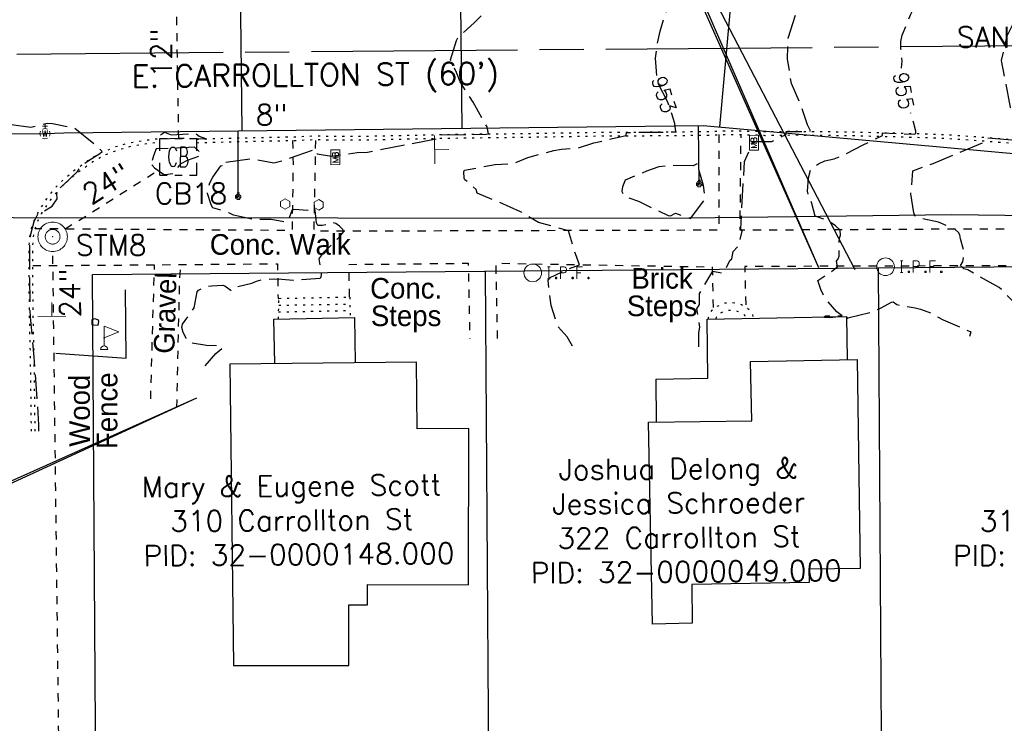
# Model space of a CAD drawing. Extents: x 2300122 to 2305194, y 360020 to 364238.
# Tile 28 of 93: x 2302630 to 2302764, y 360906 to 361001. Entities that reach past the tile are written whole.
import ezdxf
from ezdxf.enums import TextEntityAlignment as Align

# ---------------------------------------------------------------- set-up
doc = ezdxf.new("R2010")
doc.units = 0
doc.header["$LTSCALE"] = 20
doc.header["$MEASUREMENT"] = 0
doc.set_wipeout_variables(frame=1)
for name, pattern in [('CL', [2, 0.3, -0.15, 1.4, -0.15]), ('drainage01', [1.6, 0.85, -0.75]), ('fenceex', [0]), ('gasex', [0]), ('OhDOT_USTN1', [0.055, 0.014, -0.041]), ('OhDOT_USTN2', [0.11, 0.069, -0.041]), ('OhDOT_USTN3', [0.22, 0.165, -0.055]), ('OhDOT_USTN5', [0.11, 0.055, -0.055]), ('ohelecex', [0]), ('ohteleex', [0]), ('rowex', [0]), ('waterex', [0])]:
    doc.linetypes.add(name, pattern=pattern)
for name, color, linetype in [('BD_X_Building', 231, 'Continuous'), ('BD_X_Porch_or_Deck', 7, 'Continuous'), ('DR_X_Cells', 151, 'OhDOT_USTN2'), ('DR_X_Storm_Sewer', 151, 'OhDOT_USTN5'), ('DR_X_Text', 7, 'Continuous'), ('DT_X_Contour_Major', 132, 'OhDOT_USTN3'), ('DT_X_Contour_Minor', 136, 'OhDOT_USTN3'), ('DT_X_Contour_Text', 7, 'Continuous'), ('DV_X_Property_Line', 7, 'Continuous'), ('PV_X_Curb', 120, 'OhDOT_USTN1'), ('PV_X_Steps', 120, 'OhDOT_USTN1'), ('PV_X_Text', 7, 'Continuous'), ('PV_X_Walk', 120, 'OhDOT_USTN5'), ('RD_P_Cells', 7, 'Continuous'), ('RD_X_Cells', 7, 'Continuous'), ('RD_X_Fence', 230, 'fenceex'), ('RD_X_Text', 7, 'Continuous'), ('RW_X_CL', 6, 'CL'), ('RW_X_Fee_RW', 6, 'rowex'), ('RW_X_Text', 7, 'Continuous'), ('SN_X_Public', 3, 'Continuous'), ('SN_X_Structure_Mount', 133, 'OhDOT_USTN2'), ('SV_X_Mon_Cells_Found', 7, 'Continuous'), ('SV_X_Text_Name', 7, 'Continuous'), ('UT_X_Gas', 2, 'gasex'), ('UT_X_Overhead_Electric', 1, 'ohelecex'), ('UT_X_Overhead_Telecom', 30, 'ohteleex'), ('UT_X_Sanitary_Text', 7, 'Continuous'), ('UT_X_Water', 133, 'waterex'), ('UT_X_Water_Cells', 133, 'Continuous'), ('UT_X_Water_Text', 7, 'Continuous')]:
    doc.layers.add(name, color=color, linetype=linetype)
doc.layers.add('RD_P_Cells (Construction)', color=7, linetype='Continuous', lineweight=0)
doc.layers.add('RD_X_Cells(Construction)', color=7, linetype='Continuous', lineweight=0)
doc.styles.add('Simplex Normal (0.14)', font='Simplex.shx')
doc.styles.add('Straight-Normal', font='font30.shx', dxfattribs={"height": 0.14})

# ---------------------------------------------------------------- blocks, each defined once
blk = doc.blocks.new('ODOT STORM MANHOLE')
at = {"layer": 'DR_X_Cells', "color": 151, "linetype": 'drainage01', "lineweight": 0, "ltscale": 0.05}
for radius in [0.1, 0.05]:
    blk.add_circle((0, 0), radius, dxfattribs=at)
at = {"layer": 'DR_X_Cells', "color": 151, "linetype": 'Continuous', "lineweight": 0}
blk.add_point((0, 0), dxfattribs=at)
blk = doc.blocks.new('GCB-X')
at = {"layer": 'DR_X_Cells', "color": 121, "linetype": 'Continuous'}
for p, q in [((-0.0625, 0.0375), (-0.0375, 0.0375)), ((-0.0625, 0.0125), (-0.0625, 0.0375)), ((-0.0125, 0.0375), (0.0125, 0.0375)), ((0.0375, 0.0375), (0.0625, 0.0375)), ((0.0625, 0.0125), (0.0625, 0.0375)), ((0.0227, 0.0195), (0.0067, 0.0195)), ((0.0067, 0.0195), (0.0067, -0.0205)), ((0.0067, 0.0013), (0.0243, 0.0013)), ((-0.0625, -0.0375), (-0.0625, -0.0125)), ((0.0625, -0.0375), (0.0625, -0.0125)), ((-0.0625, -0.0375), (-0.0375, -0.0375)), ((-0.0125, -0.0375), (0.0125, -0.0375)), ((0.0067, -0.0205), (0.0243, -0.0205)), ((0.0375, -0.0375), (0.0625, -0.0375))]:
    blk.add_line(p, q, dxfattribs=at)
at = {"layer": 'DR_X_Cells', "color": 121, "linetype": 'Continuous', "extrusion": (0, 0, -1)}
for centre, radius, start, end in [((-0.014, 0), 0.0458, 344.8107, 15.1893), ((0.0184, 0.0074), 0.0127, 21.5603, 158.4397), ((-0.0198, 0.0101), 0.00986, 106.9987, 243.1793), ((-0.0199, -0.0096), 0.0117, 112.0547, 247.9453)]:
    blk.add_arc(centre, radius, start, end, dxfattribs=at)
at = {"layer": 'DR_X_Cells', "color": 121, "linetype": 'Continuous'}
blk.add_arc((-0.0184, -0.0073), 0.0127, 201.5603, 338.4397, dxfattribs=at)
blk = doc.blocks.new('ODOT STORM CATCH BASIN SQUARE')
blk.add_blockref('GCB-X', (0, 0))
blk = doc.blocks.new('MBP')
at = {"layer": 'RD_P_Cells', "color": 230, "linetype": 'Continuous', "lineweight": 13, "flags": 128}
blk.add_lwpolyline([(-0.1, 0.061), (0.1, 0.061), (0.1, -0.061), (-0.1, -0.061), (-0.1, 0.061)], close=True, dxfattribs=at)
for points in [[(-0.065, -0.04), (-0.065, 0.04), (-0.036, -0.04), (-0.008, 0.04), (-0.008, -0.04)], [(0.051, 0.003), (0.054, 0.007), (0.056, 0.009), (0.057, 0.01), (0.058, 0.012), (0.059, 0.014), (0.06, 0.016), (0.061, 0.02), (0.061, 0.022), (0.061, 0.025), (0.061, 0.029), (0.059, 0.032), (0.057, 0.034), (0.054, 0.037), (0.052, 0.038), (0.05, 0.039), (0.047, 0.04), (0.016, 0.04), (0.016, -0.04), (0.051, -0.04), (0.055, -0.037), (0.059, -0.034), (0.062, -0.029), (0.064, -0.024), (0.065, -0.018), (0.065, -0.014), (0.064, -0.01), (0.061, -0.005), (0.058, -0.001), (0.051, 0.003), (0.016, 0.003)]]:
    blk.add_lwpolyline(points, dxfattribs=at)
at = {"layer": 'RD_P_Cells (Construction)', "color": 230, "linetype": 'Continuous', "lineweight": 30}
blk.add_point((0, 0), dxfattribs=at)
blk = doc.blocks.new('ODOT MISC MAILBOX')
blk.add_blockref('MBP', (0, 0))
blk = doc.blocks.new('SGN1P_anno')
at = {"layer": 'SN_X_Public', "color": 3, "linetype": 'Continuous', "lineweight": 0}
for p, q in [((0, 0.96), (0, -0.96)), ((0, 0), (-0.96, 0))]:
    blk.add_line(p, q, dxfattribs=at)
blk = doc.blocks.new('WSS')
at = {"layer": 'Defpoints', "color": 133, "linetype": 'Continuous', "lineweight": 30}
blk.add_point((0, 0), dxfattribs=at)
at = {"layer": 'UT_X_Water_Cells', "color": 133, "linetype": 'Continuous', "lineweight": 0}
for p, q in [((0.032, 0.106), (-0.032, 0.106)), ((0, 0.074), (0, 0.138)), ((0.02, 0.008), (0.055, -0.01))]:
    blk.add_line(p, q, dxfattribs=at)
at = {"layer": 'UT_X_Water_Cells', "color": 133, "linetype": 'Continuous', "lineweight": 0, "flags": 128}
for points in [[(-0.059, 0.045), (-0.074, 0.03), (-0.074, -0.03), (-0.059, -0.045)], [(-0.055, 0.035), (-0.041, -0.041), (-0.027, 0.035), (-0.013, -0.041), (0.001, 0.035)], [(0.045, 0.059), (0.03, 0.074), (-0.03, 0.074), (-0.045, 0.059)], [(0.059, -0.045), (0.074, -0.03), (0.074, 0.03), (0.059, 0.045)], [(-0.045, -0.059), (-0.03, -0.074), (0.03, -0.074), (0.045, -0.059)]]:
    blk.add_lwpolyline(points, dxfattribs=at)
at = {"layer": 'UT_X_Water_Cells', "color": 133, "linetype": 'Continuous', "lineweight": 0, "extrusion": (0, 0, -1)}
for centre, radius, start, end in [((-0.028, 0.02), 0.0135, 303.6324, 53.7413), ((-0.039, -0.005), 0.04, 61.3463, 118.6537), ((-0.037, -0.009), 0.0316, 235.6037, 316.3305), ((-0.044, -0.022), 0.017, 132.0642, 228.5117)]:
    blk.add_arc(centre, radius, start, end, dxfattribs=at)
blk = doc.blocks.new('WGV')
at = {"layer": 'Defpoints', "color": 133, "linetype": 'Continuous', "lineweight": 30}
blk.add_point((0, 0), dxfattribs=at)
at = {"layer": 'UT_X_Water_Cells', "color": 133, "linetype": 'Continuous', "lineweight": 0}
for p, q in [((0.032, 0.102), (-0.032, 0.102)), ((0, 0.07), (0, 0.134))]:
    blk.add_line(p, q, dxfattribs=at)
at = {"layer": 'UT_X_Water_Cells', "color": 133, "linetype": 'Continuous', "lineweight": 0, "flags": 128}
blk.add_lwpolyline([(-0.032, 0.041), (-0.016, -0.045), (0, 0.041), (0.016, -0.045), (0.032, 0.041)], dxfattribs=at)
at = {"layer": 'UT_X_Water_Cells', "color": 133, "linetype": 'Continuous', "lineweight": 0, "extrusion": (0, 0, -1)}
blk.add_arc((0, 0), 0.07, 330.0184, 29.9816, dxfattribs=at)
at = {"layer": 'UT_X_Water_Cells', "color": 133, "linetype": 'Continuous', "lineweight": 0}
for start, end in [(60.0184, 120.0157), (330.0184, 29.9816), (239.9843, 299.9816)]:
    blk.add_arc((0, 0), 0.07, start, end, dxfattribs=at)
blk = doc.blocks.new('FLAGP_anno')
at = {"layer": 'RD_X_Cells', "color": 1, "linetype": 'Continuous', "lineweight": 0}
for p, q in [((0, -0.055), (0, 0.08)), ((0, 0.08), (0.1, 0.04)), ((0.1, 0.04), (0, 0)), ((-0.025, -0.08), (0.025, -0.08))]:
    blk.add_line(p, q, dxfattribs=at)
blk.add_arc((0, -0.08), 0.025, 0, 180, dxfattribs=at)
at = {"layer": 'RD_X_Cells(Construction)', "color": 1, "linetype": 'Continuous', "lineweight": 30}
blk.add_point((0, 0), dxfattribs=at)
blk = doc.blocks.new('POST_anno')
at = {"layer": 'RD_X_Cells', "color": 30, "linetype": 'Continuous', "lineweight": 0, "flags": 128}
blk.add_lwpolyline([(-0.779, -0.45), (0, -0.9), (0.779, -0.45), (0.779, 0.45), (0, 0.9), (-0.779, 0.45), (-0.779, -0.45)], dxfattribs=at)
blk = doc.blocks.new('IPF')
at = {"layer": 'SV_X_Mon_Cells_Found', "color": 7, "linetype": 'Continuous', "lineweight": 0, "flags": 128}
for points in [[(0.1007, 0.04), (0.1184, 0.04)], [(0.1095, -0.04), (0.1095, 0.04)], [(0.1878, -0.04), (0.1878, 0.04), (0.2143, 0.04), (0.217, 0.0394), (0.2209, 0.0381), (0.2225, 0.0368), (0.2242, 0.0356), (0.2264, 0.0324), (0.228, 0.0293), (0.2291, 0.0242), (0.2291, 0.0167), (0.2286, 0.0142), (0.2275, 0.0104), (0.2253, 0.006), (0.2231, 0.0041), (0.2214, 0.0028), (0.2187, 0.0016), (0.2143, 0.0009), (0.1878, 0.0009)], [(0.3383, 0.04), (0.3002, 0.04), (0.3002, -0.04)], [(0.3002, 0.0009), (0.3272, 0.0009)], [(0.1007, -0.04), (0.1184, -0.04)], [(0.1575, -0.0293), (0.1602, -0.0293), (0.1619, -0.0305), (0.1635, -0.0331), (0.1635, -0.0362), (0.1619, -0.0387), (0.1602, -0.04), (0.1575, -0.04), (0.1558, -0.0387), (0.1542, -0.0362), (0.1542, -0.0331), (0.1558, -0.0305), (0.1575, -0.0293)], [(0.2699, -0.0293), (0.2727, -0.0293), (0.2743, -0.0305), (0.276, -0.0331), (0.276, -0.0362), (0.2743, -0.0387), (0.2727, -0.04), (0.2699, -0.04), (0.2683, -0.0387), (0.2666, -0.0362), (0.2666, -0.0331), (0.2683, -0.0305), (0.2699, -0.0293)], [(0.3774, -0.0293), (0.3801, -0.0293), (0.3818, -0.0305), (0.3835, -0.0331), (0.3835, -0.0362), (0.3818, -0.0387), (0.3801, -0.04), (0.3774, -0.04), (0.3757, -0.0387), (0.3741, -0.0362), (0.3741, -0.0331), (0.3757, -0.0305), (0.3774, -0.0293)]]:
    blk.add_lwpolyline(points, dxfattribs=at)
at = {"layer": 'SV_X_Mon_Cells_Found', "color": 7, "linetype": 'Continuous', "lineweight": 0}
blk.add_circle((0, 0), 0.06, dxfattribs=at)

msp = doc.modelspace()

# ---------------------------------------------------------------- linework, layer by layer
at = {"layer": 'BD_X_Building'}
for points in [[(2302677.07, 360922.03), (2302677.07, 360924.79), (2302690.82, 360924.76), (2302690.85, 360945.99), (2302683.85, 360945.93), (2302683.75, 360954.98), (2302658.37, 360954.73), (2302658.91, 360913.82), (2302674.55, 360913.79), (2302674.56, 360922.03)], [(2302743.99, 360926.98), (2302737.02, 360926.88), (2302737.05, 360925.06), (2302721.11, 360924.82), (2302721.19, 360919.54), (2302715.77, 360919.44), (2302715.25, 360946.84), (2302729.28, 360947.01), (2302729.09, 360955.1), (2302743.57, 360955.36)]]:
    msp.add_lwpolyline(points, close=True, dxfattribs=at)
at = {"layer": 'BD_X_Porch_or_Deck'}
for points in [[(2302664.52, 360954.79), (2302664.36, 360960.84), (2302675.34, 360961.04), (2302675.43, 360954.9)], [(2302716.33, 360946.85), (2302716.29, 360952.7), (2302723.3, 360952.83), (2302723.19, 360960.84), (2302742.13, 360961.19), (2302742.2, 360955.34)]]:
    msp.add_lwpolyline(points, dxfattribs=at)
at = {"layer": 'DR_X_Storm_Sewer', "flags": 128}
for points in [[(2302651.45, 360985.35), (2302651.05, 361009.91)], [(2302636.02, 360973.07), (2302648.9, 360981.18)], [(2302637.06, 360750.55), (2302634.35, 360970.01)]]:
    msp.add_lwpolyline(points, dxfattribs=at)
at = {"layer": 'DT_X_Contour_Major', "elevation": 955, "flags": 128}
for points in [[(2302741.52, 360961.18), (2302739.88, 360960.99), (2302739.13, 360961.05), (2302739.1, 360961.14), (2302739.27, 360961.26), (2302741.56, 360961.29), (2302740.84, 360961.8), (2302739.45, 360963.37), (2302739.11, 360963.87), (2302738.66, 360964.85), (2302738.23, 360966.08), (2302740.33, 360967.46), (2302740.89, 360967.95), (2302740.79, 360968.72), (2302741, 360969), (2302741.15, 360969.38), (2302741.16, 360971.8), (2302741.32, 360972.24), (2302741.26, 360972.92), (2302740.62, 360973.5), (2302739.78, 360974.11), (2302737.88, 360974.82), (2302737.44, 360976.53), (2302736.99, 360977.58), (2302736.85, 360978.18), (2302736.99, 360980.01), (2302737.26, 360981.24), (2302738.32, 360981.92), (2302739.21, 360982.31), (2302740.45, 360982.59), (2302741.39, 360982.96), (2302744.4, 360984.51), (2302747.01, 360985.74), (2302747.01, 360986.11), (2302751.31, 360985.96), (2302751.54, 360986.03), (2302751.56, 360986.33), (2302751.24, 360987.56), (2302749.93, 360991.69), (2302749.64, 360993.19), (2302749.61, 360994.95), (2302749.68, 360995.87), (2302749.52, 360997.54), (2302749.53, 360998.52), (2302749.68, 360999.39), (2302750.88, 361002.24), (2302751.77, 361004.06), (2302752.4, 361005.15), (2302752.71, 361006.71), (2302753.13, 361008.23), (2302753.07, 361010), (2302753.12, 361010.33), (2302748.91, 361010.57), (2302749.35, 361010.99), (2302750.24, 361013.06), (2302750.5, 361014.09), (2302750.46, 361014.3), (2302750.31, 361014.35), (2302748.35, 361013.31), (2302748, 361013.51), (2302747.26, 361014.37), (2302747.26, 361014.53), (2302748.19, 361014.74), (2302750.83, 361014.98), (2302753.23, 361015.81), (2302755.54, 361016.1), (2302756.62, 361016.39), (2302759.21, 361016.3), (2302760.15, 361016.39), (2302762.46, 361016.29), (2302762.68, 361016.39), (2302763.32, 361017.29), (2302762.86, 361019.55), (2302762.72, 361019.92), (2302761.93, 361020.52), (2302759.21, 361022.23), (2302758.59, 361022.71), (2302756.65, 361023.82), (2302756.56, 361023.15), (2302756.47, 361023.12), (2302755.72, 361023.46), (2302755.18, 361023.56), (2302754.61, 361025.04), (2302753.9, 361027.24), (2302753.23, 361027.64), (2302753.11, 361027.94), (2302752.8, 361030.07), (2302752.27, 361031.53), (2302752.2, 361032.8), (2302752.1, 361032.94), (2302751.46, 361033.13), (2302750.01, 361033.01), (2302748.57, 361033.04)], [(2302742.13, 360960.88), (2302742.32, 360961), (2302745.47, 360961.79), (2302746.82, 360962.36), (2302748.26, 360963.14), (2302748.45, 360963.16), (2302748.96, 360962.82), (2302749.67, 360962.63), (2302751.44, 360962.38), (2302752.19, 360962.18), (2302753.66, 360961.61), (2302755.28, 360960.72), (2302759.01, 360959.11), (2302758.85, 360958.47)]]:
    msp.add_lwpolyline(points, dxfattribs=at)
at = {"layer": 'DT_X_Contour_Minor', "flags": 128}
for points, elevation in [([(2302632.43, 360945.61), (2302632.47, 360946.49), (2302631.83, 360955.67), (2302631.31, 360961.12), (2302631.22, 360966.39), (2302631.25, 360971.07), (2302631.35, 360972.37), (2302631.83, 360974.09), (2302632.34, 360975.17), (2302632.48, 360975.32), (2302632.92, 360975.34), (2302634.28, 360976.15), (2302634.92, 360977.16), (2302634.88, 360977.89), (2302635.76, 360979.01), (2302637.7, 360980.88), (2302638.09, 360981.51), (2302639.29, 360982.43), (2302640.75, 360983.31), (2302641.06, 360983.58), (2302640.35, 360984.26), (2302637.35, 360986.73), (2302634.3, 360987.36), (2302633.57, 360987.37), (2302631.35, 360986.86), (2302628.3, 360987.24), (2302625.27, 360987.08), (2302622.17, 360988), (2302618.71, 360988.3), (2302613.51, 360989.11), (2302612.56, 360989.15), (2302610.25, 360989.46), (2302608.7, 360990.15), (2302608.03, 360990.55), (2302600.61, 360991.21), (2302597.94, 360991.28), (2302596.2, 360991.62), (2302592.45, 360992.59), (2302591.24, 360992.99), (2302589.34, 360994.27), (2302587.48, 360995.88), (2302587.34, 360996.21), (2302587.43, 360997.51), (2302587.57, 360998.2), (2302587.85, 360998.98), (2302589.53, 360999.86), (2302591.37, 361000.58), (2302592.27, 361001.11), (2302594.51, 361002.08), (2302597.81, 361002.86), (2302600.76, 361003.73), (2302605.93, 361005.05), (2302607.47, 361005.96), (2302608.43, 361006.88), (2302609.66, 361007.12), (2302610.53, 361007.19), (2302611.29, 361007.07), (2302612, 361007.1), (2302613.44, 361007.4), (2302613.71, 361007.78), (2302616.43, 361007.97), (2302618.3, 361007.01), (2302619.38, 361006.59), (2302620.13, 361006.89), (2302622.25, 361008.32), (2302622.36, 361008.49), (2302625.05, 361010.27), (2302625.89, 361010.63), (2302628.21, 361011.38), (2302631.12, 361011.81), (2302633.42, 361011.82), (2302634.53, 361011.75), (2302637.16, 361010.71), (2302641.73, 361009.57), (2302643.37, 361009.93), (2302644.52, 361009.57), (2302645.34, 361009.22), (2302646.55, 361008.41), (2302646.57, 361008.21), (2302649.04, 361007.06), (2302650.82, 361007.22), (2302653.07, 361007.25), (2302655.03, 361008.72), (2302656.15, 361008.83), (2302657.34, 361009.08), (2302658.8, 361009.51), (2302659.87, 361009.94), (2302659.94, 361010.1), (2302658.89, 361010.26), (2302648.52, 361009.9), (2302647.02, 361010.18), (2302643.26, 361011.22), (2302640.68, 361012.43), (2302639.06, 361013.48), (2302637, 361015.18), (2302635.45, 361016.71), (2302635.37, 361017.23), (2302635.4, 361017.55), (2302635.33, 361017.72), (2302634.93, 361017.94), (2302634.72, 361018.23), (2302634.97, 361018.84), (2302634.83, 361019.52), (2302634.52, 361020.33), (2302635.07, 361022.13), (2302634.28, 361022.65), (2302633.29, 361023.52), (2302633.05, 361024.58), (2302632.93, 361024.77), (2302631.6, 361025.37), (2302631.11, 361026.66), (2302630.94, 361027.81), (2302630.49, 361028.81), (2302630.37, 361031.06), (2302630.32, 361036.22), (2302630.38, 361036.91), (2302630.36, 361042.51), (2302630.49, 361044.3), (2302630.45, 361044.69), (2302630.34, 361044.91), (2302630.23, 361044.94), (2302629.69, 361044.57), (2302628.59, 361043.35), (2302625.68, 361043.2), (2302625.35, 361043.1), (2302624.46, 361041.66), (2302623.56, 361039.78), (2302622.29, 361038.01), (2302619.4, 361034.35), (2302618.63, 361035.14), (2302617.61, 361035.87), (2302616.4, 361036.21), (2302614.06, 361037.99), (2302613.81, 361038.27), (2302612.8, 361040.51), (2302611.67, 361042.5), (2302611.22, 361043.6)], 951), ([(2302769.37, 360958.6), (2302762.87, 360965.13), (2302758.61, 360967.51), (2302758.08, 360967.66), (2302757.61, 360968.1), (2302757.93, 360968.62), (2302758.14, 360969.84), (2302757.6, 360971.72), (2302757.53, 360972.27), (2302757.35, 360972.6), (2302756.9, 360973), (2302756.07, 360973.24), (2302755.79, 360973.51), (2302754.63, 360974.01), (2302751.64, 360974.64), (2302751.48, 360974.73), (2302751.27, 360975.27), (2302750.87, 360977.86), (2302751.16, 360980.98), (2302753.92, 360981.97), (2302760.88, 360984.9), (2302761.21, 360985.12), (2302761.25, 360985.47), (2302765.2, 360985.09), (2302765.54, 360985.12), (2302765.57, 360985.32), (2302764.42, 360989.57), (2302763.19, 360995.95), (2302763.95, 360999.28), (2302766.65, 361004.84), (2302769.38, 361009.42), (2302765.39, 361009.85), (2302765.44, 361010.09), (2302767.14, 361012.21), (2302767.42, 361012.39), (2302769.12, 361012.21), (2302771.22, 361012.89), (2302773.07, 361013.26), (2302777.47, 361013.93), (2302777.76, 361014.26), (2302778.51, 361015.71), (2302778.62, 361018.09), (2302777.95, 361018.59), (2302776.65, 361019.39), (2302771.44, 361021.39), (2302769.4, 361022.91), (2302767.49, 361023.66), (2302766.03, 361024.66), (2302763.41, 361025.28), (2302763.15, 361025.49), (2302760.56, 361028.63), (2302759.94, 361030.35), (2302759.75, 361030.58), (2302758.19, 361030.45), (2302757.58, 361030.47), (2302757.45, 361030.55), (2302757.12, 361031.25), (2302757.04, 361031.64), (2302757.15, 361031.94), (2302756.79, 361032.4), (2302757.24, 361034.19), (2302757.78, 361034.92), (2302757.58, 361035.26), (2302757.29, 361035.47), (2302756.99, 361035.06), (2302755.52, 361035.28), (2302754.13, 361035.67), (2302752.16, 361036.97), (2302751.55, 361037.64), (2302751.54, 361037.75), (2302752.09, 361037.91), (2302753.68, 361037.96), (2302753.52, 361038.18)], 956), ([(2302722.08, 360957.07), (2302722.1, 360958.99), (2302722.22, 360959.75), (2302721.82, 360962.21), (2302722.18, 360962.81), (2302722.18, 360964.31), (2302724, 360967.33), (2302725.34, 360967.06), (2302725.53, 360967.22), (2302726.28, 360968.77), (2302726.57, 360969.03), (2302726.72, 360969.99), (2302727.45, 360970.76), (2302727.97, 360972.76), (2302727.76, 360973.05), (2302728.29, 360982.24), (2302729.14, 360984.13), (2302729.41, 360984.94), (2302731.98, 360984.96), (2302733.94, 360985.91), (2302733.92, 360986.3), (2302737.07, 360986.29), (2302737.22, 360986.38), (2302736.82, 360987.19), (2302735.96, 360989.81), (2302734.64, 360992.8), (2302734.13, 360996.11), (2302734.19, 360998.97), (2302735.22, 361002.19), (2302737.51, 361007.94), (2302738.72, 361010.36), (2302731.61, 361010.54), (2302731.73, 361010.84), (2302730.34, 361012.19), (2302728.47, 361013.44), (2302727.72, 361014.15), (2302727.66, 361014.34), (2302727.81, 361014.54), (2302728.7, 361014.82), (2302730.46, 361015.1), (2302733.21, 361015.92), (2302734.36, 361016.15), (2302741.79, 361018.53), (2302740.85, 361019.89), (2302740.68, 361021.63), (2302740.2, 361023.14), (2302740.06, 361024.11), (2302738.77, 361025.68), (2302738.05, 361026.4), (2302737.6, 361026.67), (2302735.56, 361027.25), (2302734.65, 361027.39), (2302733.14, 361027.35), (2302732.24, 361027.63), (2302729.37, 361029.45), (2302727.31, 361030.55), (2302725.52, 361031.91), (2302725.14, 361032.35)], 954), ([(2302655.04, 360954.47), (2302656.48, 360956.16), (2302657.34, 360956.88), (2302657.4, 360957.08), (2302656.85, 360957.22), (2302655.22, 360957.23), (2302653.22, 360957.57), (2302652.79, 360957.75), (2302652.44, 360958.24), (2302652.07, 360959.01), (2302651.85, 360959.7), (2302651.96, 360960.13), (2302653.54, 360962.35), (2302653.95, 360964.53), (2302654.12, 360964.77), (2302655.04, 360965.2), (2302655.91, 360965.36), (2302657.46, 360965.43), (2302657.72, 360965.36), (2302658.64, 360964.69), (2302659.16, 360965.18), (2302661.38, 360965.7), (2302662, 360965.99), (2302662.64, 360966.18), (2302664.38, 360966.29), (2302665.43, 360966.27), (2302666.97, 360966.1), (2302670.65, 360966.41), (2302670.78, 360966.54), (2302670.85, 360966.93), (2302670.53, 360969.01), (2302671.17, 360969.9), (2302673.37, 360972.09), (2302673.85, 360972.72), (2302673.75, 360973.01), (2302673.3, 360973.44), (2302672.78, 360973.8), (2302672.47, 360973.9), (2302670.95, 360973.54), (2302670.36, 360973.52), (2302670.18, 360973.89), (2302669.99, 360975.57), (2302669.87, 360975.88), (2302668.96, 360975.56), (2302667.13, 360975.7), (2302666.83, 360975.59), (2302666.27, 360974.04), (2302665.87, 360974.01), (2302663.99, 360974.36), (2302661.67, 360974.32), (2302658.87, 360974.93), (2302658.25, 360975.28), (2302656.08, 360975.95), (2302655.85, 360976.33), (2302655.37, 360977.9), (2302655.33, 360978.27), (2302655.69, 360979.34), (2302656.09, 360980.12), (2302657.16, 360981.63), (2302657.64, 360981.8), (2302657.4, 360982.08), (2302661.31, 360982.62), (2302664.35, 360982.07), (2302665.77, 360982.4), (2302670.06, 360983.95), (2302670.24, 360983.28), (2302672.18, 360982.95), (2302675.7, 360983.43), (2302677.08, 360983.49), (2302686.82, 360985.41), (2302686.87, 360985.83), (2302693.19, 360985.92), (2302693.53, 360986), (2302693.32, 360986.92), (2302691.43, 360990.29), (2302689.68, 360993.03), (2302689.19, 360994.3), (2302688.34, 360996.01), (2302689.17, 360998.67), (2302689.4, 360999.12), (2302691.58, 361001.04), (2302693.38, 361002.93), (2302694.47, 361004.95), (2302695.61, 361006.71), (2302696.17, 361007.99), (2302696.31, 361008.83), (2302696.7, 361010.05), (2302696.65, 361010.2), (2302695.95, 361010.33), (2302690.98, 361010.2), (2302687.89, 361010.2), (2302687.62, 361010.59), (2302686.29, 361010.71), (2302686.6, 361018.63), (2302686.76, 361018.85), (2302687.66, 361018.99), (2302689.53, 361019.1), (2302689.16, 361019.45), (2302688.75, 361019.64), (2302687.79, 361019.83), (2302687.77, 361020.03), (2302687.32, 361020.46), (2302684.15, 361022.83), (2302681.68, 361023.3), (2302680.56, 361024.14), (2302677.78, 361024.7), (2302676.58, 361025.09), (2302675.82, 361025.47), (2302675.25, 361026.44), (2302674.86, 361026.77), (2302674.81, 361026.7), (2302673.96, 361027.92), (2302673.69, 361027.98), (2302673.14, 361027.59), (2302672.02, 361026.56), (2302671.19, 361026.12), (2302663.89, 361026.42), (2302660.93, 361025.85), (2302660.17, 361025.96), (2302659.68, 361025.58), (2302659.02, 361025.23), (2302658.02, 361024.98), (2302653.18, 361024.81), (2302652.14, 361025.08), (2302651.6, 361025.4), (2302650.77, 361026.59), (2302650.7, 361026.58)], 952)]:
    msp.add_lwpolyline(points, dxfattribs=dict(at, elevation=elevation))
for points, elevation in [([(2302649.54, 360986.23), (2302650.43, 360985.85), (2302653.7, 360986.07), (2302654.21, 360985.68), (2302655.09, 360985.36), (2302655.1, 360985.28), (2302651.5, 360985.35), (2302648.7, 360985.24), (2302648.52, 360985.37), (2302648.73, 360985.67), (2302649.54, 360986.23)], 951), ([(2302647.8, 360981.76), (2302648.15, 360981.36), (2302649.36, 360980.53), (2302649.62, 360980.45), (2302650.76, 360980.64), (2302651.77, 360981.98), (2302652.64, 360982.41), (2302654.59, 360983.09), (2302654.55, 360983.27), (2302653.6, 360984.17), (2302648.4, 360983.94), (2302648.03, 360982.98), (2302647.82, 360982.2), (2302647.8, 360981.76)], 951), ([(2302721.84, 360981.91), (2302721.29, 360981.64), (2302718.26, 360981.68), (2302716.66, 360981.52), (2302714.98, 360980.93), (2302712.07, 360979.68), (2302711.71, 360978.8), (2302711.6, 360978.15), (2302711.97, 360977.5), (2302713.87, 360976.83), (2302717.93, 360974.91), (2302718.22, 360974.85), (2302718.9, 360975.2), (2302720.96, 360974.49), (2302722.84, 360976.97), (2302722.95, 360977.39), (2302722.72, 360978.95), (2302721.84, 360981.91)], 954), ([(2302639.92, 360960.04), (2302640.5, 360960), (2302640.6, 360960.52), (2302640.49, 360960.75), (2302639.99, 360960.89), (2302639.63, 360960.72), (2302639.67, 360960.11), (2302639.92, 360960.04)], 952)]:
    msp.add_lwpolyline(points, close=True, dxfattribs=dict(at, elevation=elevation))
at = {"layer": 'DV_X_Property_Line'}
for points in [[(2302693.08, 360967.35), (2302693.87, 360847.35)], [(2302746.41, 360967.8), (2302747.2, 360847.8)]]:
    msp.add_lwpolyline(points, dxfattribs=at)
at = {"layer": 'PV_X_Curb', "flags": 128}
for points in [[(2302653.9, 360985.35), (2302653.94, 360985.35), (2302654.01, 360985.28), (2302658.59, 360985.41), (2302661.5, 360985.47), (2302666.87, 360985.58), (2302670.3, 360985.73), (2302670.9, 360985.73), (2302671.16, 360985.68), (2302677.48, 360985.68), (2302685.56, 360985.86), (2302690.94, 360985.95), (2302696.69, 360986.01), (2302699.76, 360986.06), (2302703.46, 360986.12), (2302706.28, 360986.16), (2302708.39, 360986.2), (2302711.88, 360986.22), (2302718.07, 360986.25), (2302723.25, 360986.32), (2302725.04, 360986.36), (2302725.23, 360986.38), (2302728.15, 360986.38), (2302730.99, 360986.31), (2302731.11, 360986.26), (2302731.76, 360986.32), (2302735.02, 360986.33), (2302738.72, 360986.31), (2302743.75, 360986.23), (2302749.19, 360986.09), (2302753.13, 360985.98), (2302756.15, 360985.85), (2302758.16, 360985.71), (2302761.88, 360985.45), (2302764.23, 360985.26), (2302767.28, 360984.97), (2302768.93, 360984.84), (2302770.26, 360984.73), (2302771.68, 360984.6), (2302773.75, 360984.36), (2302775.79, 360984.14), (2302777.73, 360983.89), (2302779.54, 360983.7), (2302781.31, 360983.45), (2302787.31, 360982.57), (2302791.4, 360981.93), (2302794.62, 360981.4), (2302796.35, 360981.13), (2302797.13, 360980.95)], [(2302653.9, 360984.78), (2302658.6, 360984.91), (2302661.51, 360984.97), (2302666.89, 360985.08), (2302670.31, 360985.23), (2302670.85, 360985.23), (2302671.12, 360985.18), (2302677.49, 360985.18), (2302685.57, 360985.36), (2302690.95, 360985.45), (2302696.7, 360985.51), (2302699.76, 360985.56), (2302703.46, 360985.62), (2302706.29, 360985.66), (2302708.4, 360985.7), (2302711.88, 360985.72), (2302718.07, 360985.75), (2302723.25, 360985.82), (2302725.08, 360985.86), (2302725.26, 360985.88), (2302728.14, 360985.88), (2302730.89, 360985.81), (2302731.04, 360985.75), (2302731.79, 360985.82), (2302735.02, 360985.83), (2302738.72, 360985.81), (2302743.74, 360985.73), (2302749.18, 360985.59), (2302753.11, 360985.48), (2302756.12, 360985.35), (2302758.13, 360985.21), (2302761.84, 360984.95), (2302764.19, 360984.76), (2302767.24, 360984.48), (2302768.89, 360984.34), (2302770.22, 360984.24), (2302771.63, 360984.1), (2302773.69, 360983.87), (2302775.74, 360983.64), (2302777.67, 360983.4), (2302779.48, 360983.2), (2302781.24, 360982.95), (2302787.24, 360982.07), (2302791.32, 360981.44), (2302794.54, 360980.91), (2302796.25, 360980.64), (2302797.03, 360980.46), (2302797.04, 360980.46)], [(2302631.45, 360945.61), (2302631.32, 360955.64), (2302631.2, 360961.04), (2302631.15, 360964.86), (2302631.12, 360966.04), (2302631.12, 360969.96), (2302631.15, 360970.84), (2302631.19, 360971.41), (2302631.22, 360971.78), (2302631.29, 360972.39), (2302631.45, 360973.09), (2302631.66, 360973.84), (2302631.96, 360974.56), (2302632.4, 360975.37), (2302633.28, 360976.78), (2302633.57, 360977.19), (2302634.23, 360978.07), (2302635.16, 360979.2), (2302637.01, 360980.85), (2302639.34, 360982.53), (2302641.15, 360983.59), (2302641.65, 360983.74), (2302642.53, 360984.1), (2302642.93, 360984.25), (2302644.46, 360984.7), (2302646.46, 360985.07), (2302647.44, 360985.19), (2302648.41, 360985.32), (2302648.9, 360985.33)], [(2302631.95, 360945.61), (2302631.82, 360955.65), (2302631.7, 360961.05), (2302631.65, 360964.87), (2302631.62, 360966.05), (2302631.62, 360969.95), (2302631.65, 360970.82), (2302631.69, 360971.37), (2302631.71, 360971.74), (2302631.79, 360972.31), (2302631.93, 360972.97), (2302632.14, 360973.67), (2302632.41, 360974.35), (2302632.83, 360975.12), (2302633.7, 360976.51), (2302633.97, 360976.9), (2302634.62, 360977.77), (2302635.52, 360978.85), (2302637.32, 360980.46), (2302639.62, 360982.11), (2302641.35, 360983.13), (2302641.82, 360983.27), (2302642.71, 360983.63), (2302643.09, 360983.77), (2302644.58, 360984.22), (2302646.54, 360984.58), (2302647.51, 360984.7), (2302648.44, 360984.82), (2302648.9, 360984.83)]]:
    msp.add_lwpolyline(points, dxfattribs=at)
at = {"layer": 'PV_X_Steps'}
for points in [[(2302664.99, 360960.86), (2302665.06, 360963.65), (2302674.68, 360963.83), (2302674.73, 360961.03)], [(2302665.03, 360962.71), (2302674.7, 360962.89)], [(2302665.01, 360961.8), (2302674.71, 360962.01)]]:
    msp.add_lwpolyline(points, dxfattribs=at)
at = {"layer": 'PV_X_Steps', "flags": 128}
for points in [[(2302723.38, 360960.84), (2302723.4, 360961.05), (2302723.49, 360961.41), (2302723.67, 360961.74), (2302723.88, 360962.03), (2302724.18, 360962.31), (2302724.54, 360962.55), (2302725.04, 360962.82), (2302725.56, 360963.02), (2302726.12, 360963.1), (2302726.56, 360963.11), (2302727.23, 360963), (2302727.85, 360962.82), (2302728.54, 360962.45), (2302729.02, 360962.04), (2302729.31, 360961.58), (2302729.43, 360961.16), (2302729.45, 360960.95)], [(2302724.43, 360960.86), (2302724.5, 360961.11), (2302724.63, 360961.35), (2302724.88, 360961.57), (2302725.23, 360961.78), (2302725.7, 360961.97), (2302726.25, 360962.06), (2302726.75, 360962.05), (2302727.28, 360961.92), (2302727.76, 360961.76), (2302728.14, 360961.51), (2302728.32, 360961.27), (2302728.43, 360960.93)]]:
    msp.add_lwpolyline(points, dxfattribs=at)
at = {"layer": 'PV_X_Walk', "flags": 128}
for points in [[(2302724.81, 360985.88), (2302724.81, 360975.88), (2302724.81, 360972.9), (2302714.82, 360972.87), (2302704.82, 360972.85), (2302694.83, 360972.82), (2302684.84, 360972.79), (2302674.84, 360972.76), (2302669.84, 360972.75), (2302670.02, 360982.74), (2302670.06, 360985.22)], [(2302792.45, 360954.68), (2302792.4, 360958.15), (2302792.23, 360968.15), (2302795.03, 360968.16), (2302795.01, 360973.21), (2302785.04, 360973.16), (2302775.07, 360973.12), (2302765.09, 360973.07), (2302755.12, 360973.03), (2302745.14, 360972.98), (2302735.17, 360972.93), (2302727.69, 360972.9), (2302727.78, 360982.9), (2302727.81, 360985.87)], [(2302666.9, 360985.08), (2302666.97, 360981.72), (2302666.84, 360972.86), (2302656.84, 360972.92), (2302646.84, 360972.99), (2302636.85, 360973.06), (2302631.97, 360973.09)], [(2302631.62, 360968.09), (2302641.66, 360968.16), (2302647.8, 360968.21), (2302657.79, 360968.29), (2302664.86, 360968.35), (2302664.94, 360963.64), (2302665.06, 360963.65)], [(2302647.64, 360949.99), (2302648.16, 360968.21)], [(2302651.21, 360948.84), (2302651.55, 360965), (2302651.71, 360968.24)], [(2302674.66, 360963.83), (2302674.57, 360968.26), (2302690.75, 360968.42), (2302690.97, 360958.21)], [(2302694.76, 360958.2), (2302694.55, 360968.19), (2302694.54, 360968.42), (2302704.53, 360968.25), (2302714.51, 360968.08), (2302723.91, 360967.92), (2302724.03, 360962.17)], [(2302781.11, 360963.41), (2302780.8, 360963.4), (2302780.8, 360968.12), (2302778.18, 360968.11), (2302768.21, 360968.09), (2302758.24, 360968.06), (2302748.26, 360968.03), (2302738.29, 360968), (2302728.32, 360967.98), (2302728.45, 360962.5)]]:
    msp.add_lwpolyline(points, dxfattribs=at)
at = {"layer": 'RD_X_Fence', "flags": 128}
msp.add_lwpolyline([(2302634.78, 360956.23), (2302644.29, 360955.52), (2302644.23, 360964.79)], dxfattribs=at)
at = {"layer": 'RW_X_CL'}
msp.add_lwpolyline([(2301620.5, 360988.38), (2302813.5, 360998.36), (2302996.01, 360879.64, -0.010662), (2303005.84, 360872.94), (2303189.26, 360742.17), (2303189.26, 360742.17), (2303189.26, 360742.17)], format="xyb", dxfattribs=at)
at = {"layer": 'RW_X_Fee_RW'}
for points in [[(2302639.75, 360966.91), (2302804.72, 360968.29)], [(2302641.86, 360646.26), (2302639.75, 360966.91)]]:
    msp.add_lwpolyline(points, dxfattribs=at)
at = {"layer": 'UT_X_Gas', "flags": 128}
msp.add_lwpolyline([(2301785.07, 360965.84), (2301834.58, 360966.26), (2301890.96, 360965.66), (2301940.56, 360965.8), (2302089.03, 360970.48), (2302146.42, 360971.01), (2302218.43, 360971.17), (2302244.77, 360971.58), (2302336.27, 360972.95), (2302412.55, 360973.25), (2302484.74, 360973.72), (2302566.48, 360974.16), (2302601.93, 360974.79), (2302604.14, 360974.75), (2302626.51, 360974.99), (2302628.97, 360974.62), (2302717.16, 360974.52), (2302756.42, 360975.04), (2302799.52, 360974.51), (2302820.62, 360974.25), (2302893.5, 360942.02), (2302934.42, 360921.25), (2302951.33, 360915.32), (2302953.32, 360914.66), (2302988.71, 360910.65), (2302997.7, 360910.88), (2303008.44, 360913.73), (2303040.2, 360922.16), (2303083.87, 360922.34)], dxfattribs=at)
at = {"layer": 'UT_X_Overhead_Electric', "flags": 128}
for points in [[(2302717.18, 361015.45), (2302738.33, 360967.82)], [(2302608.3, 360929.76), (2302653.89, 360950.15)]]:
    msp.add_lwpolyline(points, dxfattribs=at)
at = {"layer": 'UT_X_Overhead_Telecom', "flags": 128}
for points in [[(2302717.72, 361015.33), (2302738.33, 360967.82)], [(2302608.6, 360929.33), (2302653.89, 360950.15)]]:
    msp.add_lwpolyline(points, dxfattribs=at)
at = {"layer": 'UT_X_Overhead_Telecom', "linetype": 'Continuous', "flags": 128}
msp.add_lwpolyline([(2302718.31, 361015.47), (2302743.27, 360967.55)], dxfattribs=at)
at = {"layer": 'UT_X_Water'}
for points in [[(2302724.92, 360986.92), (2302727.46, 361015.05)], [(2302660.05, 360986.4), (2302659.73, 361014.1)], [(2302689.96, 360986.74), (2302689.66, 361012.14)], [(2302722.14, 360979.17), (2302722.04, 360987.11)], [(2302659.53, 360977.43), (2302659.53, 360986.39)]]:
    msp.add_lwpolyline(points, dxfattribs=at)
at = {"layer": 'UT_X_Water', "flags": 128}
msp.add_lwpolyline([(2301588.16, 360971.57), (2301693.91, 360972.92), (2301741.31, 360974.09), (2301815.94, 360973.86), (2301817.06, 360977.05), (2301820.94, 360977.23), (2301821.85, 360973.92), (2301979.12, 360974.98), (2302179.16, 360983.42), (2302180.69, 360983.45), (2302239.19, 360983.93), (2302240.66, 360983.87), (2302265.44, 360983.9), (2302338.77, 360984.16), (2302401.55, 360984.8), (2302443.98, 360984.65), (2302501.33, 360985.4), (2302533.15, 360985.74), (2302577.98, 360985.63), (2302633.29, 360986.01), (2302635.83, 360986.11), (2302722.66, 360987.12), (2302816.05, 360978.7), (2302925.02, 360964.04), (2302931.11, 360963.52), (2303006.24, 360964.4)], dxfattribs=at)

# ---------------------------------------------------------------- block references
at = {"xscale": 20, "yscale": 20, "zscale": 20}
msp.add_blockref('FLAGP_anno', (2302641.32, 360958.29), dxfattribs=at)
at = {"layer": 'DR_X_Cells', "xscale": 40, "yscale": 66, "zscale": 20, "rotation": 359.9765994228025}
msp.add_blockref('ODOT STORM CATCH BASIN SQUARE', (2302651.4, 360982.87), dxfattribs=at)
at = {"layer": 'DR_X_Cells', "xscale": 20, "yscale": 20, "zscale": 20}
msp.add_blockref('ODOT STORM MANHOLE', (2302634.33, 360972.01), dxfattribs=at)
at = {"layer": 'RD_X_Cells', "xscale": 10.00000000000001, "yscale": 10.00000000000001, "zscale": 10.00000000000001, "rotation": 90.3181038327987}
for p in [(2302729.56, 360984.78), (2302672.73, 360982.8)]:
    msp.add_blockref('ODOT MISC MAILBOX', p, dxfattribs=at)
at = {"layer": 'SN_X_Public', "xscale": 1.999999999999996, "yscale": 1.999999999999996, "zscale": 1.999999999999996}
for p, rotation in [((2302686.21, 360983.83), 180.3826027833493), ((2302634.22, 360961.19), 270.6537050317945)]:
    msp.add_blockref('SGN1P_anno', p, dxfattribs=dict(at, rotation=rotation))
at = {"layer": 'SN_X_Structure_Mount', "xscale": 0.7999999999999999, "yscale": 0.7999999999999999, "zscale": 0.7999999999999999}
for p in [(2302665.9, 360976.46), (2302670.46, 360976.35)]:
    msp.add_blockref('POST_anno', p, dxfattribs=at)
at = {"layer": 'SV_X_Mon_Cells_Found', "xscale": 20, "yscale": 20, "zscale": 20}
for p in [(2302699.52, 360967.11), (2302747.43, 360967.94)]:
    msp.add_blockref('IPF', p, dxfattribs=at)
at = {"layer": 'UT_X_Water_Cells', "xscale": 10, "yscale": 10}
msp.add_blockref('WGV', (2302633.29, 360986.01), dxfattribs=at)
at = {"layer": 'UT_X_Water_Cells', "xscale": 5, "yscale": 5, "zscale": 5}
for p in [(2302722.14, 360979.17), (2302659.53, 360977.43)]:
    msp.add_blockref('WSS', p, dxfattribs=at)

# ---------------------------------------------------------------- texts
at = {"layer": 'DR_X_Text', "char_height": 2.8, "attachment_point": 5, "style": 'Simplex Normal (0.14)'}
for s, insert, rotation in [('12"', (2302649.07, 360996.96), 90.931), ('24"', (2302641.62, 360979.26), 32.1724), ('24"', (2302636.66, 360964.38), 90.7074)]:
    msp.add_mtext(s, dxfattribs=dict(at, insert=insert, rotation=rotation))
for s, insert in [('CB18', (2302653.12, 360977.88)), ('STM8', (2302642.27, 360970.87))]:
    msp.add_mtext(s, dxfattribs=dict(at, insert=insert))
at = {"layer": 'PV_X_Text', "insert": (2302665.24, 360970.95), "char_height": 2.8, "width": 23.4667, "attachment_point": 5, "style": 'Straight-Normal'}
msp.add_mtext('Conc. Walk', dxfattribs=at)
at = {"layer": 'PV_X_Text', "insert": (2302649.62, 360961.65), "char_height": 2.8, "width": 23.4667, "attachment_point": 5, "rotation": 88.3694, "style": 'Straight-Normal'}
msp.add_mtext('Gravel', dxfattribs=at)
at = {"layer": 'PV_X_Text', "char_height": 2.8, "width": 26.6038, "attachment_point": 5, "line_spacing_factor": 0.8, "style": 'Straight-Normal'}
for s, insert in [('Brick\\PSteps', (2302717.09, 360964.08)), ('Conc.\\PSteps', (2302682.33, 360962.73))]:
    msp.add_mtext(s, dxfattribs=dict(at, insert=insert))
at = {"layer": 'RD_X_Text', "insert": (2302639.87, 360948.4), "char_height": 2.8, "width": 11.3613, "attachment_point": 5, "rotation": 90, "line_spacing_factor": 0.8, "style": 'Straight-Normal'}
msp.add_mtext('Wood\\PFence', dxfattribs=at)
at = {"layer": 'RW_X_Text', "style": 'Simplex Normal (0.14)'}
msp.add_text("E. CARROLLTON ST (60')", height=3, rotation=0.4791, dxfattribs=at).set_placement((2302670, 360994), align=Align.MIDDLE_CENTER)
at = {"layer": 'SV_X_Text_Name', "char_height": 2.8, "width": 77.9146, "attachment_point": 5, "rotation": 0.4791, "style": 'Simplex Normal (0.14)'}
for s, insert in [('Joshua Delong &\\PJessica Schroeder\\P322 Carrollton St\\P PID: 32-0000049.000', (2302719.36, 360933.54)), ('Mary & Eugene Scott\\P310 Carrollton St\\P PID: 32-0000148.000', (2302666.79, 360933.54)), ('Nolan Wolf\\P314 Carrollton St\\P PID: 32-0000098.000', (2302776.72, 360933.54))]:
    msp.add_mtext(s, dxfattribs=dict(at, insert=insert))
at = {"layer": 'UT_X_Sanitary_Text', "insert": (2302763.12, 360999.12), "char_height": 2.8, "attachment_point": 5, "style": 'Simplex Normal (0.14)'}
msp.add_mtext('SAN10', dxfattribs=at)
at = {"layer": 'UT_X_Water_Text', "insert": (2302664.07, 360988.58), "char_height": 2.8, "attachment_point": 5, "rotation": 0.6651, "style": 'Simplex Normal (0.14)'}
msp.add_mtext('8"', dxfattribs=at)

# ---------------------------------------------------------------- next in the draw order: wipeouts: each hides what was drawn before it
for points in [[(2302748.12, 360994.62), (2302749.23, 360988.58), (2302751.68, 360989.03), (2302750.58, 360995.07)], [(2302715.2, 360993.84), (2302717.12, 360988.01), (2302719.5, 360988.79), (2302717.57, 360994.63)]]:
    msp.add_wipeout(points).dxf.layer = 'DT_X_Contour_Text'

# ---------------------------------------------------------------- next in the draw order: linework, layer by layer
at = {"layer": 'DT_X_Contour_Minor', "elevation": 953, "flags": 128}
msp.add_lwpolyline([(2302704.93, 360957.15), (2302704.19, 360958.43), (2302702.91, 360959.88), (2302702.01, 360962.7), (2302701.6, 360966.12), (2302701.81, 360966.45), (2302704.1, 360967.53), (2302705.89, 360968.2), (2302705.33, 360969.71), (2302704.39, 360972.83), (2302700.3, 360973.93), (2302697.87, 360975.39), (2302694.79, 360976.78), (2302691.96, 360977.91), (2302691.84, 360978.44), (2302691.15, 360979.1), (2302690.31, 360979.75), (2302690.21, 360979.96), (2302690.17, 360980.84), (2302690.24, 360981.07), (2302694.44, 360981.82), (2302696.82, 360981.94), (2302698.84, 360982.78), (2302702.37, 360983.73), (2302703.45, 360983.92), (2302705.75, 360984.08), (2302707.82, 360984.76), (2302712.23, 360985.77), (2302712.26, 360986.18), (2302718.95, 360986.25), (2302718.83, 360987.4), (2302717.89, 360990.29), (2302716.46, 360992.97), (2302716.2, 360996.24), (2302716.4, 360997.86), (2302716.81, 360999.92), (2302717.67, 361002.65), (2302718.53, 361004.92), (2302719.32, 361007.61), (2302719.86, 361010.36), (2302711.79, 361010.37), (2302711.52, 361010.83), (2302709.47, 361011.8), (2302704.79, 361013.01), (2302703.27, 361013.56), (2302702.74, 361013.82), (2302702.55, 361014.05), (2302702.81, 361014.25), (2302702.96, 361014.2), (2302703.63, 361014.48), (2302705.08, 361014.72), (2302706.74, 361015.09), (2302707.43, 361015.53), (2302712.59, 361017.68), (2302721.86, 361019.04), (2302721.9, 361019.21), (2302721.74, 361019.48), (2302721.59, 361020.14), (2302720.41, 361023.13), (2302720.32, 361024.08), (2302721.43, 361024.1), (2302722.57, 361023.63), (2302722.55, 361023.82), (2302722.18, 361024.41), (2302721.5, 361024.93), (2302721.44, 361024.78), (2302716.85, 361025.57), (2302715.4, 361026.05), (2302714.12, 361026.78), (2302714.09, 361027.22), (2302713.93, 361027.35), (2302713.6, 361028.2), (2302712.92, 361028.76), (2302712.62, 361029.12), (2302710.45, 361030.59), (2302709.94, 361032.06)], dxfattribs=at)

# ---------------------------------------------------------------- next in the draw order: texts
at = {"layer": 'DT_X_Contour_Text', "style": 'Simplex Normal (0.14)'}
for s, rotation, p in [('953', 288.2689, (2302717.35, 360991.32)), ('955', 280.3869, (2302749.9, 360991.82))]:
    msp.add_text(s, height=2, rotation=rotation, dxfattribs=at).set_placement(p, align=Align.MIDDLE_CENTER)

doc.saveas('drawing.dxf')
